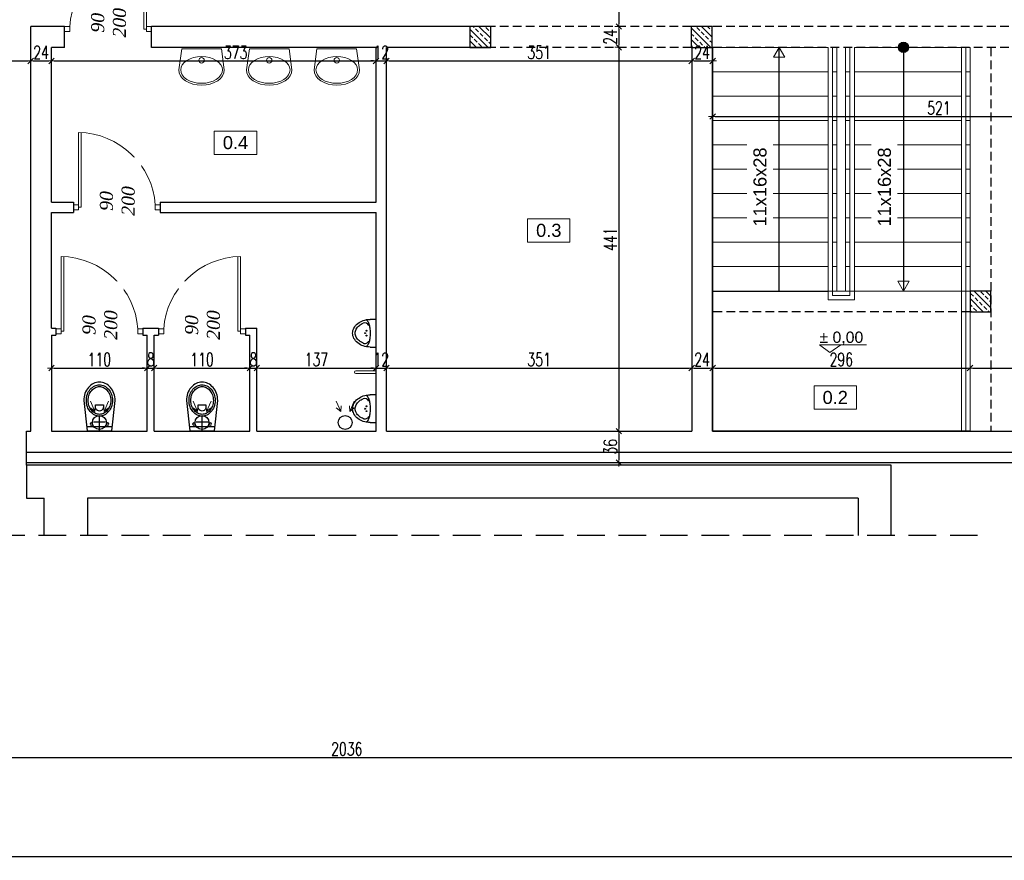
# Model space of a CAD drawing. Header units: millimetres. Extents: x 0 to 111311, y -48878 to -25280.
# Tile 140 of 244: x 90441 to 91573, y -31953 to -30987. Entities that reach past the tile are written whole.
import ezdxf

# ---------------------------------------------------------------- set-up
doc = ezdxf.new("R2010")
doc.units = ezdxf.units.MM
doc.linetypes.add('BPB', pattern=[1.5, 1, -0.5])
doc.linetypes.add('DASHED2', pattern=[9.525, 6.35, -3.175])
doc.layers.get('Defpoints').update_dxf_attribs({"color": 30})
for name, color, linetype, lineweight in [('J 0.15', 40, 'Continuous', 15), ('J opisy', 7, 'Continuous', 9), ('J stolarka_okna', 144, 'Continuous', 0), ('J wymiary', 1, 'Continuous', 9), ('meble', 251, 'Continuous', 13), ('OPIS', 7, 'Continuous', 5), ('sciany', 252, 'Continuous', 30)]:
    doc.layers.add(name, color=color, linetype=linetype, lineweight=lineweight)
doc.styles.add('ADESK2', font='simplex', dxfattribs={"width": 0.7})
doc.styles.get("Standard").update_dxf_attribs({"font": 'arial.ttf'})
doc.dimstyles.new('1-100', dxfattribs={"dimscale": 1.5, "dimtxt": 10, "dimasz": 2, "dimexe": 1, "dimexo": 1, "dimgap": 1.5, "dimtad": 1, "dimdec": 0, "dimrnd": 0.5, "dimdsep": 46, "dimtxsty": 'ADESK2', "dimblk": 'wymiar', "dimcen": -1, "dimdle": 5, "dimse1": 1, "dimse2": 1, "dimclrd": 256, "dimclre": 256, "dimclrt": 256, "dimadec": 0, "dimazin": 0, "dimtfac": 1, "dimtdec": 0, "dimtix": 1, "dimtmove": 0, "dimatfit": 3, "dimfxl": 20, "dimfxlon": 1, "dimtolj": 1, "dimtzin": 0, "dimarcsym": 0})
pattern_1 = [(135, (20862.355, -6471.846), (-6.7351921, -6.7351921), []), (135, (20862.355, -6465.111), (-6.7351921, -6.7351921), [4.7625, -2.38125])]

# ---------------------------------------------------------------- blocks, each defined once
blk = doc.blocks.new('A$C7D5B5C0D')
at = {"layer": 'meble'}
for p, q in [((0, 3), (23.3, 3)), ((23.3, 0), (0, 0))]:
    blk.add_line(p, q, dxfattribs=at)
blk.add_arc((23.3, 1.5), 1.5, 270, 90, dxfattribs=at)
blk = doc.blocks.new('pis06_r')
for p, q in [((31.8, 0), (0, 0)), ((0, 0), (0, -6.9)), ((31.8, -6.9), (31.8, 0))]:
    blk.add_line(p, q)
for points in [[(31.8, -6.9, -0.079162), (30.5, -14.8, -0.088279), (27.1, -21.1, -0.105219), (21.8, -25.6, -0.121409), (15.9, -27, -0.121409), (10, -25.6, -0.105219), (4.7, -21.1, -0.088279), (1.3, -14.8, -0.079162), (0, -6.9, -0.079162)], [(0.5, -11.9, -0.230451), (1.2, -10.4, -0.087943), (5, -8.4, -0.045095), (9.6, -7.3, -0.033433), (15.9, -6.9, -0.033433), (22.2, -7.3, -0.045095), (26.8, -8.4, -0.087943), (30.6, -10.4, -0.230451), (31.3, -11.9, -0.230451)], [(27.5, -14.5, -0.078161), (24.8, -19.3, -0.105219), (20.4, -22.9, -0.121409), (15.9, -24, -0.121409), (11.4, -22.9, -0.105219), (7, -19.3, -0.074159), (4.4, -14.8, -0.02282)]]:
    blk.add_lwpolyline(points, format="xyb")
for centre in [(13.1, -11.1), (18.7, -11.1), (15.9, -12.7)]:
    blk.add_circle(centre, 0.5)
for centre, start, end in [((9.1, -13), 111.7998, 201.3195), ((22.7, -13), 335.4842, 68.2639)]:
    blk.add_arc(centre, 5, start, end)
blk = doc.blocks.new('LAV_FLAT_BACK-OVAL_49')
at = {"layer": 'J opisy', "color": 0, "linetype": 'Continuous'}
for p, q in [((-0.218, 0.231), (-0.25, 0)), ((-0.218, 0.231), (-0.218, 0.231)), ((0.218, 0.231), (-0.218, 0.231)), ((0.218, 0.231), (0.218, 0.231)), ((0.25, 0), (0.218, 0.231)), ((-0.162, 0.104), (-0.127, 0.123)), ((-0.127, 0.123), (-0.088, 0.136)), ((-0.088, 0.136), (-0.045, 0.145)), ((-0.045, 0.145), (0, 0.147)), ((0, 0.147), (0.045, 0.145)), ((0.045, 0.145), (0.088, 0.136)), ((0.088, 0.136), (0.127, 0.123)), ((0.127, 0.123), (0.162, 0.104)), ((-0.229, 0), (-0.225, 0.029)), ((-0.225, 0.029), (-0.212, 0.056)), ((-0.212, 0.056), (-0.191, 0.082)), ((-0.191, 0.082), (-0.162, 0.104)), ((0.162, 0.104), (0.191, 0.082)), ((0.191, 0.082), (0.212, 0.056)), ((0.212, 0.056), (0.225, 0.029)), ((0.225, 0.029), (0.229, 0)), ((0.229, 0), (0.225, -0.029)), ((0.245, -0.033), (0.25, 0)), ((-0.25, 0), (-0.245, -0.033)), ((-0.245, -0.033), (-0.231, -0.064)), ((-0.231, -0.064), (-0.208, -0.094)), ((-0.225, -0.029), (-0.229, 0)), ((-0.212, -0.056), (-0.225, -0.029)), ((-0.191, -0.082), (-0.212, -0.056)), ((-0.208, -0.094), (-0.177, -0.119)), ((-0.162, -0.104), (-0.191, -0.082)), ((-0.127, -0.123), (-0.162, -0.104)), ((0.162, -0.104), (0.127, -0.123)), ((0.191, -0.082), (0.162, -0.104)), ((0.177, -0.119), (0.208, -0.094)), ((0.212, -0.056), (0.191, -0.082)), ((0.208, -0.094), (0.231, -0.064)), ((0.225, -0.029), (0.212, -0.056)), ((0.231, -0.064), (0.245, -0.033)), ((-0.177, -0.119), (-0.139, -0.14)), ((-0.139, -0.14), (-0.096, -0.156)), ((-0.088, -0.136), (-0.127, -0.123)), ((-0.096, -0.156), (-0.049, -0.165)), ((-0.045, -0.145), (-0.088, -0.136)), ((-0.049, -0.165), (0, -0.168)), ((0, -0.147), (-0.045, -0.145)), ((0.045, -0.145), (0, -0.147)), ((0, -0.168), (0.049, -0.165)), ((0.088, -0.136), (0.045, -0.145)), ((0.049, -0.165), (0.096, -0.156)), ((0.127, -0.123), (0.088, -0.136)), ((0.096, -0.156), (0.139, -0.14)), ((0.139, -0.14), (0.177, -0.119))]:
    blk.add_line(p, q, dxfattribs=at)
blk.add_circle((0, 0.105), 0.03, dxfattribs=at)
blk = doc.blocks.new('WC3')
for p, q in [((5, -14.7), (5, 14.7)), ((0, 0), (16.2, 0)), ((10.5, -6.7), (10.5, 7.1))]:
    blk.add_line(p, q)
for points in [[(35, 18, -0.08566), (43.2, 16.6, -0.092219), (49.9, 12.7, -0.103316), (54.5, 6.7, -0.112813), (56, 0, -0.112813), (54.5, -6.7, -0.103316), (49.9, -12.7, -0.092219), (43.2, -16.6, -0.08566), (35, -18), (0, -14.2), (0, 14.2)], [(35, 15, 0.08566), (27.9, 13.8, 0.092219), (22.2, 10.5, 0.103316), (18.3, 5.4, 0.112813), (17.1, 0, 0.112813), (18.3, -5.4, 0.103316), (22.2, -10.5, 0.092219), (27.9, -13.8, 0.08566), (35, -15, 0.08566), (42.2, -13.8, 0.092219), (47.9, -10.5, 0.103316), (51.8, -5.4, 0.112813), (53, 0, 0.112813), (51.8, 5.4, 0.103316), (47.9, 10.5, 0.092219), (42.2, 13.8, 0.08566)], [(35, 13, 0.08566), (28.6, 11.9, 0.092219), (23.5, 8.9, 0.103316), (20.1, 4.6, 0.112813), (19.1, 0, 0.112813), (20.1, -4.6, 0.103316), (23.5, -8.9, 0.092219), (28.6, -11.9, 0.08566), (35, -13, 0.08566), (41.5, -11.9, 0.092219), (46.6, -8.9, 0.103316), (50, -4.6, 0.112813), (51, 0, 0.112813), (50, 4.6, 0.103316), (46.6, 8.9, 0.092219), (41.5, 11.9, 0.08566)], [(30, 4.5), (27.4, 4.5, 1.00022), (27.4, -4.5), (30, -4.5)]]:
    blk.add_lwpolyline(points, format="xyb", close=True)
for centre in [(8, 9.4), (8, -9.4)]:
    blk.add_circle(centre, 1.44)
blk = doc.blocks.new('A$C518426B5')
at = {"layer": 'OPIS', "color": 251}
for p, q in [((0, 8.8), (54.2, 8.8)), ((0, 8.8), (11.9, 0)), ((11.9, 0), (24.5, 8.8))]:
    blk.add_line(p, q, dxfattribs=at)
blk = doc.blocks.new('A$C3D492992')
at = {"lineweight": 13}
for points in [[(3091.7, 32.5), (3096.8, 20.5), (3097.3, 27)], [(3091.7, 32.5), (3096.8, 20.5), (3091.7, 24.6)], [(3112.4, 32.5), (3107.3, 20.5), (3106.8, 27)], [(3112.4, 32.5), (3107.3, 20.5), (3112.4, 24.6)], [(3209.7, 32.5), (3214.8, 20.5), (3215.3, 27)], [(3209.7, 32.5), (3214.8, 20.5), (3209.7, 24.6)], [(3230.4, 32.5), (3225.3, 20.5), (3224.8, 27)], [(3230.4, 32.5), (3225.3, 20.5), (3230.4, 24.6)], [(3374.3, 32.5), (3379.4, 20.5), (3379.9, 27)], [(3374.3, 32.5), (3379.4, 20.5), (3374.3, 24.6)], [(3395, 32.5), (3389.9, 20.5), (3389.4, 27)], [(3395, 32.5), (3389.9, 20.5), (3395, 24.6)]]:
    blk.add_lwpolyline(points, dxfattribs=at)
for centre in [(3102, 8), (3220, 8), (3384.6, 8)]:
    blk.add_circle(centre, 8)
blk = doc.blocks.new('wymiar')
for p, q in [((1.5, 0), (-1.5, 0)), ((1.06, 1.06), (-1.06, -1.06)), ((0, 1.5), (0, -1.5))]:
    blk.add_line(p, q)
blk = doc.blocks.new('*D1474')
at = {"layer": 'Defpoints', "color": 0, "ltscale": 4}
for p in [(90274.1, -30967.8), (90454.1, -31023.6), (90454.1, -31034.7)]:
    blk.add_point(p, dxfattribs=at)
at = {"layer": 'J wymiary', "lineweight": -2}
blk.add_line((90277.1, -31034.7), (90451.1, -31034.7), dxfattribs=at)
at = {"layer": 'J wymiary', "lineweight": -2, "ltscale": 4, "xscale": 3, "yscale": 3, "zscale": 3, "rotation": 180}
blk.add_blockref('wymiar', (90274.1, -31034.7), dxfattribs=at)
at = {"layer": 'J wymiary', "lineweight": -2, "ltscale": 4, "xscale": 3, "yscale": 3, "zscale": 3}
blk.add_blockref('wymiar', (90454.1, -31034.7), dxfattribs=at)
at = {"layer": 'J wymiary', "ltscale": 4, "insert": (90364.1, -31025), "char_height": 15, "attachment_point": 5, "style": 'ADESK2'}
blk.add_mtext('\\A1;180', dxfattribs=at)
blk = doc.blocks.new('*D1475')
at = {"layer": 'Defpoints', "color": 0, "ltscale": 4}
for p in [(90478.1, -31023.6), (90851.1, -31025.9), (90851.1, -31034.7)]:
    blk.add_point(p, dxfattribs=at)
at = {"layer": 'J wymiary', "lineweight": -2}
blk.add_line((90481.1, -31034.7), (90848.1, -31034.7), dxfattribs=at)
at = {"layer": 'J wymiary', "lineweight": -2, "ltscale": 4, "xscale": 3, "yscale": 3, "zscale": 3, "rotation": 180}
blk.add_blockref('wymiar', (90478.1, -31034.7), dxfattribs=at)
at = {"layer": 'J wymiary', "lineweight": -2, "ltscale": 4, "xscale": 3, "yscale": 3, "zscale": 3}
blk.add_blockref('wymiar', (90851.1, -31034.7), dxfattribs=at)
at = {"layer": 'J wymiary', "ltscale": 4, "insert": (90689.8, -31025), "char_height": 15, "attachment_point": 5, "style": 'ADESK2'}
blk.add_mtext('\\A1;373', dxfattribs=at)
blk = doc.blocks.new('*D1476')
at = {"layer": 'Defpoints', "color": 0, "ltscale": 4}
for p in [(90851.1, -31025.9), (90863.1, -31025.9), (90863.1, -31034.7)]:
    blk.add_point(p, dxfattribs=at)
at = {"layer": 'J wymiary', "lineweight": -2}
for p, q in [((90848.1, -31034.7), (90845.1, -31034.7)), ((90851.1, -31034.7), (90863.1, -31034.7)), ((90866.1, -31034.7), (90869.1, -31034.7))]:
    blk.add_line(p, q, dxfattribs=at)
at = {"layer": 'J wymiary', "lineweight": -2, "ltscale": 4, "xscale": 3, "yscale": 3, "zscale": 3}
blk.add_blockref('wymiar', (90851.1, -31034.7), dxfattribs=at)
at = {"layer": 'J wymiary', "lineweight": -2, "ltscale": 4, "xscale": 3, "yscale": 3, "zscale": 3, "rotation": 180}
blk.add_blockref('wymiar', (90863.1, -31034.7), dxfattribs=at)
at = {"layer": 'J wymiary', "ltscale": 4, "insert": (90857.1, -31025), "char_height": 15, "attachment_point": 5, "style": 'ADESK2'}
blk.add_mtext('\\A1;12', dxfattribs=at)
blk = doc.blocks.new('*D1477')
at = {"layer": 'Defpoints', "color": 0, "ltscale": 4}
for p in [(91214, -31024.6), (90863.1, -31025.9), (91214, -31034.7)]:
    blk.add_point(p, dxfattribs=at)
at = {"layer": 'J wymiary', "lineweight": -2}
blk.add_line((90866.1, -31034.7), (91211, -31034.7), dxfattribs=at)
at = {"layer": 'J wymiary', "lineweight": -2, "ltscale": 4, "xscale": 3, "yscale": 3, "zscale": 3, "rotation": 180}
blk.add_blockref('wymiar', (90863.1, -31034.7), dxfattribs=at)
at = {"layer": 'J wymiary', "lineweight": -2, "ltscale": 4, "xscale": 3, "yscale": 3, "zscale": 3}
blk.add_blockref('wymiar', (91214, -31034.7), dxfattribs=at)
at = {"layer": 'J wymiary', "ltscale": 4, "insert": (91038.6, -31025), "char_height": 15, "attachment_point": 5, "style": 'ADESK2'}
blk.add_mtext('\\A1;351', dxfattribs=at)
blk = doc.blocks.new('*D1478')
at = {"layer": 'Defpoints', "color": 0, "ltscale": 4}
for p in [(91214, -31024.6), (91238, -31023.8), (91238, -31034.7)]:
    blk.add_point(p, dxfattribs=at)
at = {"layer": 'J wymiary', "lineweight": -2}
blk.add_line((91217, -31034.7), (91235, -31034.7), dxfattribs=at)
at = {"layer": 'J wymiary', "lineweight": -2, "ltscale": 4, "xscale": 3, "yscale": 3, "zscale": 3, "rotation": 180}
blk.add_blockref('wymiar', (91214, -31034.7), dxfattribs=at)
at = {"layer": 'J wymiary', "lineweight": -2, "ltscale": 4, "xscale": 3, "yscale": 3, "zscale": 3}
blk.add_blockref('wymiar', (91238, -31034.7), dxfattribs=at)
at = {"layer": 'J wymiary', "ltscale": 4, "insert": (91226, -31025), "char_height": 15, "attachment_point": 5, "style": 'ADESK2'}
blk.add_mtext('\\A1;24', dxfattribs=at)
blk = doc.blocks.new('*D1479')
at = {"layer": 'Defpoints', "color": 0, "ltscale": 2}
for p in [(91238, -31023.8), (91758.5, -31065.4), (91758.5, -31098.6)]:
    blk.add_point(p, dxfattribs=at)
at = {"layer": 'J wymiary', "lineweight": -2}
blk.add_line((91241, -31098.6), (91755.5, -31098.6), dxfattribs=at)
at = {"layer": 'J wymiary', "lineweight": -2, "ltscale": 2, "xscale": 3, "yscale": 3, "zscale": 3, "rotation": 180}
blk.add_blockref('wymiar', (91238, -31098.6), dxfattribs=at)
at = {"layer": 'J wymiary', "lineweight": -2, "ltscale": 2, "xscale": 3, "yscale": 3, "zscale": 3}
blk.add_blockref('wymiar', (91758.5, -31098.6), dxfattribs=at)
at = {"layer": 'J wymiary', "ltscale": 2, "insert": (91498.2, -31088.9), "char_height": 15, "attachment_point": 5, "style": 'ADESK2'}
blk.add_mtext('\\A1;521', dxfattribs=at)
blk = doc.blocks.new('*D1494')
at = {"layer": 'Defpoints', "color": 0, "ltscale": 4}
for p in [(90454.1, -31011.9), (90478.1, -31019.1), (90478.1, -31034.7)]:
    blk.add_point(p, dxfattribs=at)
at = {"layer": 'J wymiary', "lineweight": -2}
blk.add_line((90457.1, -31034.7), (90475.1, -31034.7), dxfattribs=at)
at = {"layer": 'J wymiary', "lineweight": -2, "ltscale": 4, "xscale": 3, "yscale": 3, "zscale": 3, "rotation": 180}
blk.add_blockref('wymiar', (90454.1, -31034.7), dxfattribs=at)
at = {"layer": 'J wymiary', "lineweight": -2, "ltscale": 4, "xscale": 3, "yscale": 3, "zscale": 3}
blk.add_blockref('wymiar', (90478.1, -31034.7), dxfattribs=at)
at = {"layer": 'J wymiary', "ltscale": 4, "insert": (90466.1, -31025), "char_height": 15, "attachment_point": 5, "style": 'ADESK2'}
blk.add_mtext('\\A1;24', dxfattribs=at)
blk = doc.blocks.new('*D1495')
at = {"layer": 'Defpoints', "color": 0, "ltscale": 4}
for p in [(90478.1, -31374.1), (90588.1, -31374.1), (90588.1, -31387.6)]:
    blk.add_point(p, dxfattribs=at)
at = {"layer": 'J wymiary', "lineweight": -2}
blk.add_line((90481.1, -31387.6), (90585.1, -31387.6), dxfattribs=at)
at = {"layer": 'J wymiary', "lineweight": -2, "ltscale": 4, "xscale": 3, "yscale": 3, "zscale": 3, "rotation": 180}
blk.add_blockref('wymiar', (90478.1, -31387.6), dxfattribs=at)
at = {"layer": 'J wymiary', "lineweight": -2, "ltscale": 4, "xscale": 3, "yscale": 3, "zscale": 3}
blk.add_blockref('wymiar', (90588.1, -31387.6), dxfattribs=at)
at = {"layer": 'J wymiary', "ltscale": 4, "insert": (90533.1, -31377.8), "char_height": 15, "attachment_point": 5, "style": 'ADESK2'}
blk.add_mtext('\\A1;110', dxfattribs=at)
blk = doc.blocks.new('*D1496')
at = {"layer": 'Defpoints', "color": 0, "ltscale": 4}
for p in [(90596.1, -31351.8), (90588.1, -31374.1), (90596.1, -31387.6)]:
    blk.add_point(p, dxfattribs=at)
at = {"layer": 'J wymiary', "lineweight": -2}
for p, q in [((90585.1, -31387.6), (90582.1, -31387.6)), ((90588.1, -31387.6), (90596.1, -31387.6)), ((90599.1, -31387.6), (90602.1, -31387.6))]:
    blk.add_line(p, q, dxfattribs=at)
at = {"layer": 'J wymiary', "lineweight": -2, "ltscale": 4, "xscale": 3, "yscale": 3, "zscale": 3}
blk.add_blockref('wymiar', (90588.1, -31387.6), dxfattribs=at)
at = {"layer": 'J wymiary', "lineweight": -2, "ltscale": 4, "xscale": 3, "yscale": 3, "zscale": 3, "rotation": 180}
blk.add_blockref('wymiar', (90596.1, -31387.6), dxfattribs=at)
at = {"layer": 'J wymiary', "ltscale": 4, "insert": (90592.1, -31377.8), "char_height": 15, "attachment_point": 5, "style": 'ADESK2'}
blk.add_mtext('\\A1;8', dxfattribs=at)
blk = doc.blocks.new('*D1497')
at = {"layer": 'Defpoints', "color": 0, "ltscale": 4}
for p in [(90596.1, -31351.8), (90706.1, -31354.2), (90706.1, -31387.6)]:
    blk.add_point(p, dxfattribs=at)
at = {"layer": 'J wymiary', "lineweight": -2}
blk.add_line((90599.1, -31387.6), (90703.1, -31387.6), dxfattribs=at)
at = {"layer": 'J wymiary', "lineweight": -2, "ltscale": 4, "xscale": 3, "yscale": 3, "zscale": 3, "rotation": 180}
blk.add_blockref('wymiar', (90596.1, -31387.6), dxfattribs=at)
at = {"layer": 'J wymiary', "lineweight": -2, "ltscale": 4, "xscale": 3, "yscale": 3, "zscale": 3}
blk.add_blockref('wymiar', (90706.1, -31387.6), dxfattribs=at)
at = {"layer": 'J wymiary', "ltscale": 4, "insert": (90651.1, -31377.8), "char_height": 15, "attachment_point": 5, "style": 'ADESK2'}
blk.add_mtext('\\A1;110', dxfattribs=at)
blk = doc.blocks.new('*D1498')
at = {"layer": 'Defpoints', "color": 0, "ltscale": 4}
for p in [(90706.1, -31354.2), (90714.1, -31354.2), (90714.1, -31387.6)]:
    blk.add_point(p, dxfattribs=at)
at = {"layer": 'J wymiary', "lineweight": -2}
for p, q in [((90703.1, -31387.6), (90700.1, -31387.6)), ((90706.1, -31387.6), (90714.1, -31387.6)), ((90717.1, -31387.6), (90720.1, -31387.6))]:
    blk.add_line(p, q, dxfattribs=at)
at = {"layer": 'J wymiary', "lineweight": -2, "ltscale": 4, "xscale": 3, "yscale": 3, "zscale": 3}
blk.add_blockref('wymiar', (90706.1, -31387.6), dxfattribs=at)
at = {"layer": 'J wymiary', "lineweight": -2, "ltscale": 4, "xscale": 3, "yscale": 3, "zscale": 3, "rotation": 180}
blk.add_blockref('wymiar', (90714.1, -31387.6), dxfattribs=at)
at = {"layer": 'J wymiary', "ltscale": 4, "insert": (90710.1, -31377.8), "char_height": 15, "attachment_point": 5, "style": 'ADESK2'}
blk.add_mtext('\\A1;8', dxfattribs=at)
blk = doc.blocks.new('*D1499')
at = {"layer": 'Defpoints', "color": 0, "ltscale": 4}
for p in [(90714.1, -31354.2), (90851.1, -31369.3), (90851.1, -31387.6)]:
    blk.add_point(p, dxfattribs=at)
at = {"layer": 'J wymiary', "lineweight": -2}
blk.add_line((90717.1, -31387.6), (90848.1, -31387.6), dxfattribs=at)
at = {"layer": 'J wymiary', "lineweight": -2, "ltscale": 4, "xscale": 3, "yscale": 3, "zscale": 3, "rotation": 180}
blk.add_blockref('wymiar', (90714.1, -31387.6), dxfattribs=at)
at = {"layer": 'J wymiary', "lineweight": -2, "ltscale": 4, "xscale": 3, "yscale": 3, "zscale": 3}
blk.add_blockref('wymiar', (90851.1, -31387.6), dxfattribs=at)
at = {"layer": 'J wymiary', "ltscale": 4, "insert": (90782.6, -31377.8), "char_height": 15, "attachment_point": 5, "style": 'ADESK2'}
blk.add_mtext('\\A1;137', dxfattribs=at)
blk = doc.blocks.new('*D1500')
at = {"layer": 'Defpoints', "color": 0, "ltscale": 4}
for p in [(90863.1, -31335.2), (90851.1, -31369.3), (90863.1, -31387.6)]:
    blk.add_point(p, dxfattribs=at)
at = {"layer": 'J wymiary', "lineweight": -2}
for p, q in [((90848.1, -31387.6), (90845.1, -31387.6)), ((90851.1, -31387.6), (90863.1, -31387.6)), ((90866.1, -31387.6), (90869.1, -31387.6))]:
    blk.add_line(p, q, dxfattribs=at)
at = {"layer": 'J wymiary', "lineweight": -2, "ltscale": 4, "xscale": 3, "yscale": 3, "zscale": 3}
blk.add_blockref('wymiar', (90851.1, -31387.6), dxfattribs=at)
at = {"layer": 'J wymiary', "lineweight": -2, "ltscale": 4, "xscale": 3, "yscale": 3, "zscale": 3, "rotation": 180}
blk.add_blockref('wymiar', (90863.1, -31387.6), dxfattribs=at)
at = {"layer": 'J wymiary', "ltscale": 4, "insert": (90857.1, -31377.8), "char_height": 15, "attachment_point": 5, "style": 'ADESK2'}
blk.add_mtext('\\A1;12', dxfattribs=at)
blk = doc.blocks.new('*D1501')
at = {"layer": 'Defpoints', "color": 0, "ltscale": 4}
for p in [(90863.1, -31335.2), (91214, -31340.6), (91214, -31387.6)]:
    blk.add_point(p, dxfattribs=at)
at = {"layer": 'J wymiary', "lineweight": -2}
blk.add_line((90866.1, -31387.6), (91211, -31387.6), dxfattribs=at)
at = {"layer": 'J wymiary', "lineweight": -2, "ltscale": 4, "xscale": 3, "yscale": 3, "zscale": 3, "rotation": 180}
blk.add_blockref('wymiar', (90863.1, -31387.6), dxfattribs=at)
at = {"layer": 'J wymiary', "lineweight": -2, "ltscale": 4, "xscale": 3, "yscale": 3, "zscale": 3}
blk.add_blockref('wymiar', (91214, -31387.6), dxfattribs=at)
at = {"layer": 'J wymiary', "ltscale": 4, "insert": (91038.6, -31377.8), "char_height": 15, "attachment_point": 5, "style": 'ADESK2'}
blk.add_mtext('\\A1;351', dxfattribs=at)
blk = doc.blocks.new('*D1502')
at = {"layer": 'Defpoints', "color": 0, "ltscale": 4}
for p in [(91214, -31340.6), (91238, -31340.6), (91238, -31387.6)]:
    blk.add_point(p, dxfattribs=at)
at = {"layer": 'J wymiary', "lineweight": -2}
blk.add_line((91217, -31387.6), (91235, -31387.6), dxfattribs=at)
at = {"layer": 'J wymiary', "lineweight": -2, "ltscale": 4, "xscale": 3, "yscale": 3, "zscale": 3, "rotation": 180}
blk.add_blockref('wymiar', (91214, -31387.6), dxfattribs=at)
at = {"layer": 'J wymiary', "lineweight": -2, "ltscale": 4, "xscale": 3, "yscale": 3, "zscale": 3}
blk.add_blockref('wymiar', (91238, -31387.6), dxfattribs=at)
at = {"layer": 'J wymiary', "ltscale": 4, "insert": (91226, -31377.8), "char_height": 15, "attachment_point": 5, "style": 'ADESK2'}
blk.add_mtext('\\A1;24', dxfattribs=at)
blk = doc.blocks.new('*D1503')
at = {"layer": 'Defpoints', "color": 0, "ltscale": 4}
for p in [(91238, -31340.6), (91534, -31346.1), (91534, -31387.6)]:
    blk.add_point(p, dxfattribs=at)
at = {"layer": 'J wymiary', "lineweight": -2}
blk.add_line((91241, -31387.6), (91531, -31387.6), dxfattribs=at)
at = {"layer": 'J wymiary', "lineweight": -2, "ltscale": 4, "xscale": 3, "yscale": 3, "zscale": 3, "rotation": 180}
blk.add_blockref('wymiar', (91238, -31387.6), dxfattribs=at)
at = {"layer": 'J wymiary', "lineweight": -2, "ltscale": 4, "xscale": 3, "yscale": 3, "zscale": 3}
blk.add_blockref('wymiar', (91534, -31387.6), dxfattribs=at)
at = {"layer": 'J wymiary', "ltscale": 4, "insert": (91386, -31377.8), "char_height": 15, "attachment_point": 5, "style": 'ADESK2'}
blk.add_mtext('\\A1;296', dxfattribs=at)
blk = doc.blocks.new('*D1504')
at = {"layer": 'Defpoints', "color": 0, "ltscale": 4}
for p in [(91758.5, -31334.1), (91534, -31346.1), (91758.5, -31387.6)]:
    blk.add_point(p, dxfattribs=at)
at = {"layer": 'J wymiary', "lineweight": -2}
blk.add_line((91537, -31387.6), (91755.5, -31387.6), dxfattribs=at)
at = {"layer": 'J wymiary', "lineweight": -2, "ltscale": 4, "xscale": 3, "yscale": 3, "zscale": 3, "rotation": 180}
blk.add_blockref('wymiar', (91534, -31387.6), dxfattribs=at)
at = {"layer": 'J wymiary', "lineweight": -2, "ltscale": 4, "xscale": 3, "yscale": 3, "zscale": 3}
blk.add_blockref('wymiar', (91758.5, -31387.6), dxfattribs=at)
at = {"layer": 'J wymiary', "ltscale": 4, "insert": (91646.2, -31377.8), "char_height": 15, "attachment_point": 5, "style": 'ADESK2'}
blk.add_mtext('\\A1;225', dxfattribs=at)
blk = doc.blocks.new('*D1554')
at = {"layer": 'Defpoints', "color": 0, "ltscale": 4}
for p in [(91055.3, -30754.6), (91113.7, -30995.1), (91130.3, -30995.1)]:
    blk.add_point(p, dxfattribs=at)
at = {"layer": 'J wymiary', "lineweight": -2}
blk.add_line((91130.3, -30757.6), (91130.3, -30992.1), dxfattribs=at)
at = {"layer": 'J wymiary', "lineweight": -2, "ltscale": 4, "xscale": 3, "yscale": 3, "zscale": 3}
for p, rotation in [((91130.3, -30754.6), 90), ((91130.3, -30995.1), 270)]:
    blk.add_blockref('wymiar', p, dxfattribs=dict(at, rotation=rotation))
at = {"layer": 'J wymiary', "ltscale": 4, "insert": (91120.5, -30874.9), "char_height": 15, "attachment_point": 5, "rotation": 90, "style": 'ADESK2'}
blk.add_mtext('\\A1;241', dxfattribs=at)
blk = doc.blocks.new('*D1555')
at = {"layer": 'Defpoints', "color": 0, "ltscale": 4}
for p in [(91113.7, -30995.1), (91111.7, -31019.1), (91130.3, -31019.1)]:
    blk.add_point(p, dxfattribs=at)
at = {"layer": 'J wymiary', "lineweight": -2}
blk.add_line((91130.3, -30998.1), (91130.3, -31016.1), dxfattribs=at)
at = {"layer": 'J wymiary', "lineweight": -2, "ltscale": 4, "xscale": 3, "yscale": 3, "zscale": 3}
for p, rotation in [((91130.3, -30995.1), 90), ((91130.3, -31019.1), 270)]:
    blk.add_blockref('wymiar', p, dxfattribs=dict(at, rotation=rotation))
at = {"layer": 'J wymiary', "ltscale": 4, "insert": (91120.5, -31007.1), "char_height": 15, "attachment_point": 5, "rotation": 90, "style": 'ADESK2'}
blk.add_mtext('\\A1;24', dxfattribs=at)
blk = doc.blocks.new('*D1556')
at = {"layer": 'Defpoints', "color": 0, "ltscale": 4}
for p in [(91111.7, -31019.1), (91092.1, -31460.1), (91130.3, -31460.1)]:
    blk.add_point(p, dxfattribs=at)
at = {"layer": 'J wymiary', "lineweight": -2}
blk.add_line((91130.3, -31022.1), (91130.3, -31457.1), dxfattribs=at)
at = {"layer": 'J wymiary', "lineweight": -2, "ltscale": 4, "xscale": 3, "yscale": 3, "zscale": 3}
for p, rotation in [((91130.3, -31019.1), 90), ((91130.3, -31460.1), 270)]:
    blk.add_blockref('wymiar', p, dxfattribs=dict(at, rotation=rotation))
at = {"layer": 'J wymiary', "ltscale": 4, "insert": (91120.5, -31239.6), "char_height": 15, "attachment_point": 5, "rotation": 90, "style": 'ADESK2'}
blk.add_mtext('\\A1;441', dxfattribs=at)
blk = doc.blocks.new('*D1557')
at = {"layer": 'Defpoints', "color": 0, "ltscale": 4}
for p in [(91092.1, -31460.1), (91085.3, -31496.1), (91130.3, -31496.1)]:
    blk.add_point(p, dxfattribs=at)
at = {"layer": 'J wymiary', "lineweight": -2}
blk.add_line((91130.3, -31463.1), (91130.3, -31493.1), dxfattribs=at)
at = {"layer": 'J wymiary', "lineweight": -2, "ltscale": 4, "xscale": 3, "yscale": 3, "zscale": 3}
for p, rotation in [((91130.3, -31460.1), 90), ((91130.3, -31496.1), 270)]:
    blk.add_blockref('wymiar', p, dxfattribs=dict(at, rotation=rotation))
at = {"layer": 'J wymiary', "ltscale": 4, "insert": (91120.5, -31478.1), "char_height": 15, "attachment_point": 5, "rotation": 90, "style": 'ADESK2'}
blk.add_mtext('\\A1;36', dxfattribs=at)
blk = doc.blocks.new('*D1619')
at = {"layer": 'Defpoints', "color": 0, "ltscale": 4}
for p in [(89799.5, -31406.6), (91835.5, -31465.7), (91835.5, -31835)]:
    blk.add_point(p, dxfattribs=at)
at = {"layer": 'J wymiary', "lineweight": -2}
blk.add_line((89802.5, -31835), (91832.5, -31835), dxfattribs=at)
at = {"layer": 'J wymiary', "lineweight": -2, "ltscale": 4, "xscale": 3, "yscale": 3, "zscale": 3, "rotation": 180}
blk.add_blockref('wymiar', (89799.5, -31835), dxfattribs=at)
at = {"layer": 'J wymiary', "lineweight": -2, "ltscale": 4, "xscale": 3, "yscale": 3, "zscale": 3}
blk.add_blockref('wymiar', (91835.5, -31835), dxfattribs=at)
at = {"layer": 'J wymiary', "ltscale": 4, "insert": (90817.5, -31825.3), "char_height": 15, "attachment_point": 5, "style": 'ADESK2'}
blk.add_mtext('\\A1;2036', dxfattribs=at)
blk = doc.blocks.new('*D1620')
at = {"layer": 'Defpoints', "color": 0, "ltscale": 4}
for p in [(87136.5, -31361.1), (91835.5, -31496.1), (91835.5, -31948.7)]:
    blk.add_point(p, dxfattribs=at)
at = {"layer": 'J wymiary', "lineweight": -2}
blk.add_line((87139.5, -31948.7), (91832.5, -31948.7), dxfattribs=at)
at = {"layer": 'J wymiary', "lineweight": -2, "ltscale": 4, "xscale": 3, "yscale": 3, "zscale": 3, "rotation": 180}
blk.add_blockref('wymiar', (87136.5, -31948.7), dxfattribs=at)
at = {"layer": 'J wymiary', "lineweight": -2, "ltscale": 4, "xscale": 3, "yscale": 3, "zscale": 3}
blk.add_blockref('wymiar', (91835.5, -31948.7), dxfattribs=at)
at = {"layer": 'J wymiary', "ltscale": 4, "insert": (89486, -31939), "char_height": 15, "attachment_point": 5, "style": 'ADESK2'}
blk.add_mtext('\\A1;4699', dxfattribs=at)

msp = doc.modelspace()

# ---------------------------------------------------------------- hatches: boundary and pattern name
msp.add_hatch(color=256).paths.add_polyline_path([(91457.476, -31013.262, 1), (91457.476, -31024.956, 1)])
at = {"layer": 'J opisy'}
h = msp.add_hatch(dxfattribs=at)
h.set_pattern_fill('ANSI33', color=256, scale=1.5, angle=90, style=0)
h.set_pattern_definition(pattern_1)
h.paths.add_polyline_path([(90958.976, -31019.109), (90958.976, -30995.109), (90982.976, -30995.109), (90982.976, -31019.109)])
h = msp.add_hatch(dxfattribs=at)
h.set_pattern_fill('ANSI33', color=256, scale=1.5, angle=90, style=0)
h.set_pattern_definition(pattern_1)
h.paths.add_polyline_path([(91213.476, -31019.109), (91213.476, -30995.109), (91237.476, -30995.109), (91237.476, -31019.109)])
h = msp.add_hatch(dxfattribs=at)
h.set_pattern_fill('ANSI33', color=256, scale=1.5, angle=90, style=0)
h.paths.add_polyline_path([(91533.976, -31323.109), (91533.976, -31299.109), (91557.976, -31299.109), (91557.976, -31323.109)])

# ---------------------------------------------------------------- linework, layer by layer
at = {"color": 251, "lineweight": 13}
for p, q in [((90493.143, -30995.109), (90493.143, -31001.046)), ((90593.143, -30995.109), (90593.143, -31001.046)), ((90503.143, -31199.91), (90503.143, -31205.847)), ((90603.143, -31199.91), (90603.143, -31205.847))]:
    msp.add_line(p, q, dxfattribs=at)
at = {"linetype": 'BPB', "ltscale": 10}
for p, q in [((91213.476, -30995.109), (90981.976, -30995.109)), ((91758.476, -30995.109), (91213.476, -30995.109)), ((91213.976, -31019.109), (90981.976, -31019.109)), ((91758.476, -31019.109), (91237.476, -31019.109)), ((91557.976, -31019.109), (91557.976, -31460.109)), ((91533.976, -31323.109), (91237.976, -31323.109))]:
    msp.add_line(p, q, dxfattribs=at)
for p, q in [((91237.976, -31460.109), (91237.976, -31019.109)), ((91237.976, -31460.109), (91237.976, -31019.109)), ((91314.476, -31299.109), (91314.476, -31019.109)), ((91457.476, -31019.109), (91457.476, -31299.109)), ((91237.976, -31299.109), (91370.976, -31299.109)), ((91533.976, -31460.109), (91237.976, -31460.109))]:
    msp.add_line(p, q)
msp.add_circle((91457.476, -31019.109), 5.847)
at = {"layer": 'J 0.15'}
for p, q in [((91237.976, -31019.109), (91370.976, -31019.109)), ((91370.976, -31309.109), (91370.976, -31019.109)), ((91375.976, -31019.109), (91380.976, -31019.109)), ((91375.976, -31304.109), (91375.976, -31019.109)), ((91380.976, -31299.109), (91380.976, -31019.109)), ((91390.976, -31299.109), (91390.976, -31019.109)), ((91390.976, -31019.109), (91395.976, -31019.109)), ((91395.976, -31304.109), (91395.976, -31019.109)), ((91400.976, -31309.109), (91400.976, -31019.109)), ((91400.976, -31019.109), (91523.976, -31019.109)), ((91523.976, -31019.109), (91523.976, -31460.109)), ((91528.976, -31019.109), (91533.976, -31019.109)), ((91528.976, -31019.109), (91528.976, -31460.109)), ((91533.976, -31019.109), (91533.976, -31460.109)), ((91237.976, -31047.109), (91370.976, -31047.109)), ((91375.976, -31047.109), (91380.976, -31047.109)), ((91390.976, -31047.109), (91395.976, -31047.109)), ((91400.976, -31047.109), (91523.976, -31047.109)), ((91528.976, -31047.109), (91533.976, -31047.109)), ((91237.976, -31075.109), (91370.976, -31075.109)), ((91375.976, -31075.109), (91380.976, -31075.109)), ((91390.976, -31075.109), (91395.976, -31075.109)), ((91400.976, -31075.109), (91523.976, -31075.109)), ((91528.976, -31075.109), (91533.976, -31075.109)), ((91237.976, -31103.109), (91370.976, -31103.109)), ((91375.976, -31103.109), (91380.976, -31103.109)), ((91390.976, -31103.109), (91395.976, -31103.109)), ((91400.976, -31103.109), (91523.976, -31103.109)), ((91528.976, -31103.109), (91533.976, -31103.109)), ((91237.976, -31131.109), (91370.976, -31131.109)), ((91375.976, -31131.109), (91380.976, -31131.109)), ((91390.976, -31131.109), (91395.976, -31131.109)), ((91400.976, -31131.109), (91523.976, -31131.109)), ((91528.976, -31131.109), (91533.976, -31131.109)), ((91237.976, -31159.109), (91370.976, -31159.109)), ((91375.976, -31159.109), (91380.976, -31159.109)), ((91390.976, -31159.109), (91395.976, -31159.109)), ((91400.976, -31159.109), (91523.976, -31159.109)), ((91528.976, -31159.109), (91533.976, -31159.109)), ((91237.976, -31187.109), (91370.976, -31187.109)), ((91375.976, -31187.109), (91380.976, -31187.109)), ((91390.976, -31187.109), (91395.976, -31187.109)), ((91400.976, -31187.109), (91523.976, -31187.109)), ((91528.976, -31187.109), (91533.976, -31187.109)), ((91237.976, -31215.109), (91370.976, -31215.109)), ((91375.976, -31215.109), (91380.976, -31215.109)), ((91390.976, -31215.109), (91395.976, -31215.109)), ((91400.976, -31215.109), (91523.976, -31215.109)), ((91528.976, -31215.109), (91533.976, -31215.109)), ((91237.976, -31243.109), (91370.976, -31243.109)), ((91375.976, -31243.109), (91380.976, -31243.109)), ((91390.976, -31243.109), (91395.976, -31243.109)), ((91400.976, -31243.109), (91523.976, -31243.109)), ((91528.976, -31243.109), (91533.976, -31243.109)), ((91237.976, -31271.109), (91370.976, -31271.109)), ((91375.976, -31271.109), (91380.976, -31271.109)), ((91390.976, -31271.109), (91395.976, -31271.109)), ((91400.976, -31271.109), (91523.976, -31271.109)), ((91528.976, -31271.109), (91533.976, -31271.109)), ((91533.976, -31299.109), (91237.976, -31299.109)), ((91375.976, -31299.109), (91395.976, -31299.109)), ((91375.976, -31304.109), (91395.976, -31304.109)), ((91400.976, -31299.109), (91523.976, -31299.109)), ((91528.976, -31299.109), (91533.976, -31299.109)), ((91370.976, -31309.109), (91400.976, -31309.109))]:
    msp.add_line(p, q, dxfattribs=at)
at = {"layer": 'J opisy'}
for p, q in [((90543.143, -31015.478), (90543.143, -30958.697)), ((90553.143, -31220.279), (90553.143, -31163.498)), ((90533.143, -31362.81), (90533.143, -31306.029)), ((90651.143, -31362.81), (90651.143, -31306.029))]:
    msp.add_line(p, q, dxfattribs=at)
for points in [[(91314.476, -31019.109), (91307.981, -31030.359), (91320.972, -31030.359)], [(91457.476, -31299.109), (91450.981, -31287.859), (91463.972, -31287.859)]]:
    msp.add_lwpolyline(points, close=True, dxfattribs=at)
at = {"layer": 'J stolarka_okna', "linetype": 'Continuous', "lineweight": 9}
for p, q in [((90584.238, -30998.078), (90584.238, -30912.029)), ((90587.206, -30998.078), (90587.206, -30911.978)), ((90493.143, -30995.109), (90499.081, -30995.109)), ((90499.081, -31001.046), (90493.143, -31001.046)), ((90499.081, -30995.109), (90499.081, -31001.046)), ((90584.248, -30998.078), (90587.217, -30998.078)), ((90593.143, -30995.109), (90587.206, -30995.109)), ((90587.206, -30995.109), (90587.206, -31001.046)), ((90587.206, -31001.046), (90593.143, -31001.046)), ((90509.081, -31202.878), (90509.081, -31116.778)), ((90512.049, -31202.878), (90512.049, -31116.83)), ((90503.143, -31199.91), (90509.081, -31199.91)), ((90509.081, -31205.847), (90503.143, -31205.847)), ((90512.039, -31202.878), (90509.07, -31202.878)), ((90509.081, -31199.91), (90509.081, -31205.847)), ((90603.143, -31199.91), (90597.206, -31199.91)), ((90597.206, -31199.91), (90597.206, -31205.847)), ((90597.206, -31205.847), (90603.143, -31205.847)), ((90489.081, -31345.41), (90489.081, -31259.31)), ((90492.049, -31345.41), (90492.049, -31259.361)), ((90692.238, -31345.41), (90692.238, -31259.361)), ((90695.206, -31345.41), (90695.206, -31259.31)), ((90483.143, -31342.441), (90489.081, -31342.441)), ((90489.081, -31348.378), (90483.143, -31348.378)), ((90492.039, -31345.41), (90489.07, -31345.41)), ((90489.081, -31342.441), (90489.081, -31348.378)), ((90583.143, -31342.441), (90577.206, -31342.441)), ((90577.206, -31342.441), (90577.206, -31348.378)), ((90577.206, -31348.378), (90583.143, -31348.378)), ((90601.143, -31342.441), (90607.081, -31342.441)), ((90607.081, -31348.378), (90601.143, -31348.378)), ((90607.081, -31342.441), (90607.081, -31348.378)), ((90692.248, -31345.41), (90695.217, -31345.41)), ((90701.143, -31342.441), (90695.206, -31342.441)), ((90695.206, -31342.441), (90695.206, -31348.378)), ((90695.206, -31348.378), (90701.143, -31348.378))]:
    msp.add_line(p, q, dxfattribs=at)
at = {"layer": 'J stolarka_okna', "linetype": 'Continuous', "lineweight": 9, "extrusion": (0, 0, -1)}
for centre, end_param in [((90587.217, -30998.078), 5.09302969), ((90695.217, -31345.41), 5.0931483)]:
    msp.add_ellipse(centre, major_axis=(81.968, 33.985), ratio=0.96547171, start_param=3.58169046, end_param=end_param, dxfattribs=at)
at = {"layer": 'J stolarka_okna', "linetype": 'Continuous', "lineweight": 9}
for centre in [(90509.07, -31202.878), (90489.07, -31345.41)]:
    msp.add_ellipse(centre, major_axis=(-81.968, 33.985), ratio=0.96547171, start_param=3.58169046, end_param=5.0931483, dxfattribs=at)
at = {"layer": 'OPIS'}
for points in [[(90713.938, -31142.137), (90665.188, -31142.137), (90665.188, -31115.262), (90713.938, -31115.262)], [(91074.064, -31242.927), (91025.314, -31242.927), (91025.314, -31216.052), (91074.064, -31216.052)], [(91403.406, -31434.913), (91354.656, -31434.913), (91354.656, -31408.038), (91403.406, -31408.038)]]:
    msp.add_lwpolyline(points, close=True, dxfattribs=at)
at = {"layer": 'sciany'}
for p, q in [((90493.143, -30995.109), (90454.143, -30995.109)), ((90454.143, -31460.109), (90454.143, -30995.109)), ((90493.143, -31019.109), (90493.143, -30995.109)), ((90981.976, -30995.109), (90593.143, -30995.109)), ((90593.143, -31019.109), (90593.143, -30995.109)), ((90493.143, -31019.109), (90478.143, -31019.109)), ((90478.143, -31196.878), (90478.143, -31019.109)), ((90851.144, -31019.109), (90593.143, -31019.109)), ((90851.144, -31196.878), (90851.144, -31019.109)), ((90981.976, -31019.109), (90863.144, -31019.109)), ((90863.144, -31460.109), (90863.144, -31019.109)), ((91213.976, -31019.109), (91213.976, -31460.109)), ((91237.976, -31019.109), (91237.976, -31460.109)), ((90478.143, -31196.878), (90503.143, -31196.878)), ((90503.143, -31196.878), (90503.143, -31208.878)), ((90603.143, -31196.878), (90851.144, -31196.878)), ((90603.143, -31196.878), (90603.143, -31208.878)), ((90478.143, -31341.878), (90478.143, -31208.878)), ((90478.143, -31208.878), (90503.143, -31208.878)), ((90603.143, -31208.878), (90851.144, -31208.878)), ((90851.144, -31460.109), (90851.144, -31208.878)), ((90478.143, -31341.878), (90483.143, -31341.878)), ((90483.143, -31341.878), (90483.143, -31349.878)), ((90583.143, -31341.878), (90601.143, -31341.878)), ((90583.143, -31341.878), (90583.143, -31349.878)), ((90601.143, -31341.878), (90601.143, -31349.878)), ((90701.143, -31341.878), (90714.143, -31341.878)), ((90701.143, -31341.878), (90701.143, -31349.878)), ((90714.143, -31460.109), (90714.143, -31341.878)), ((90478.143, -31349.878), (90483.143, -31349.878)), ((90478.143, -31349.878), (90478.143, -31460.109)), ((90483.143, -31342.441), (90483.143, -31348.378)), ((90583.143, -31342.441), (90583.143, -31348.378)), ((90583.143, -31349.878), (90588.143, -31349.878)), ((90588.143, -31460.109), (90588.143, -31349.878)), ((90596.143, -31349.878), (90601.143, -31349.878)), ((90596.143, -31460.109), (90596.143, -31349.878)), ((90601.143, -31342.441), (90601.143, -31348.378)), ((90701.143, -31342.441), (90701.143, -31348.378)), ((90701.143, -31349.878), (90706.143, -31349.878)), ((90706.143, -31460.109), (90706.143, -31349.878)), ((90449.476, -31499.109), (90449.476, -31460.109)), ((90449.476, -31460.109), (90454.143, -31460.109)), ((90478.143, -31460.109), (90588.143, -31460.109)), ((90596.143, -31460.109), (90706.143, -31460.109)), ((90714.143, -31460.109), (90851.144, -31460.109)), ((90863.144, -31460.109), (91213.976, -31460.109)), ((91443.476, -31499.109), (90449.476, -31499.109)), ((90449.476, -31499.109), (90449.476, -31537.109)), ((91443.476, -31580.109), (91443.476, -31499.109)), ((90449.476, -31537.109), (90469.476, -31537.109)), ((90469.476, -31580.109), (90469.476, -31537.109)), ((90519.476, -31537.109), (90519.476, -31580.109)), ((91405.476, -31537.109), (90519.476, -31537.109)), ((91405.476, -31537.109), (91405.476, -31580.109))]:
    msp.add_line(p, q, dxfattribs=at)
at = {"layer": 'sciany', "linetype": 'DASHED2', "ltscale": 5}
msp.add_line((91542.695, -31580.109), (89578.805, -31580.109), dxfattribs=at)
at = {"layer": 'sciany'}
for points in [[(90958.976, -31019.109), (90982.976, -31019.109), (90982.976, -30995.109), (90958.976, -30995.109)], [(91213.476, -31019.109), (91237.476, -31019.109), (91237.476, -30995.109), (91213.476, -30995.109)], [(91533.976, -31323.109), (91557.976, -31323.109), (91557.976, -31299.109), (91533.976, -31299.109)]]:
    msp.add_lwpolyline(points, close=True, dxfattribs=at)
for points in [[(90449.476, -31484.109), (91823.476, -31484.109), (91823.476, -31455.109)], [(90449.476, -31496.109), (91835.476, -31496.109), (91835.476, -31455.109)], [(91237.976, -31460.109), (91758.476, -31460.109), (91746.708, -31460.109)]]:
    msp.add_lwpolyline(points, dxfattribs=at)

# ---------------------------------------------------------------- block references
for name, p in [('A$C3D492992', (87431.1, -31458.109)), ('A$C518426B5', (91360.865, -31369.568))]:
    msp.add_blockref(name, p)
at = {"extrusion": (0, 0, -1), "xscale": -104.5439999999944, "yscale": 104.5440000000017, "zscale": -104.544}
for p in [(-90650.567, -31045.037), (-90728.302, -31045.037), (-90806.037, -31045.037)]:
    msp.add_blockref('LAV_FLAT_BACK-OVAL_49', p, dxfattribs=at)
at = {"lineweight": 0, "ltscale": 2, "rotation": 270}
for p in [(90851.25, -31331.67, 0), (90851.25, -31418.42, 0)]:
    msp.add_blockref('pis06_r', p, dxfattribs=at)
at = {"rotation": 180}
msp.add_blockref('A$C7D5B5C0D', (90851.144, -31390.941), dxfattribs=at)
at = {"lineweight": 0, "ltscale": 2, "xscale": -1, "rotation": 270}
for p in [(90533.143, -31459.909), (90651.143, -31459.909)]:
    msp.add_blockref('WC3', p, dxfattribs=at)

# ---------------------------------------------------------------- texts
at = {"insert": (91360.887, -31345.72), "char_height": 13, "width": 192.1242, "attachment_point": 1}
msp.add_mtext('{\\fArial|b0|i0|c238|p34;%%P 0,00}', dxfattribs=at)
at = {"layer": 'OPIS', "char_height": 15, "width": 48.75, "attachment_point": 5, "line_spacing_factor": 0.857143}
for s, insert in [('0.4', (90689.563, -31128.699)), ('0.3', (91049.689, -31229.49)), ('{\\fArial|b0|i0|c238|p34;0.2}', (91379.031, -31421.476))]:
    msp.add_mtext(s, dxfattribs=dict(at, insert=insert))

# ---------------------------------------------------------------- dimensions: what is measured, and where the dimension line sits
at = {"layer": 'J wymiary'}
for base, p1, p2, picture, middle in [((91130.2796, -30995.1089), (91055.3172, -30754.609), (91113.687, -30995.1089), '*D1554', (91120.5296, -30874.859)), ((91130.28, -31019.109), (91113.687, -30995.109), (91111.66, -31019.109), '*D1555', (91120.53, -31007.109)), ((91130.28, -31460.109), (91111.66, -31019.109), (91092.069, -31460.109), '*D1556', (91120.53, -31239.609)), ((91130.28, -31496.109), (91092.069, -31460.109), (91085.313, -31496.109), '*D1557', (91120.53, -31478.109))]:
    dim = msp.add_linear_dim(base=base, p1=p1, p2=p2, angle=90, dimstyle='1-100', override={"dimblk": 'wymiar'}, dxfattribs=at)
    dim.commit()
    dim.dimension.update_dxf_attribs({"geometry": picture, "text_midpoint": middle})
for base, p1, p2, picture, middle in [((90454.143, -31034.73), (90274.143, -30967.763), (90454.143, -31023.593), '*D1474', (90364.143, -31024.98)), ((90478.143, -31034.73), (90454.143, -31011.851), (90478.143, -31019.109), '*D1494', (90466.143, -31024.98)), ((90863.144, -31034.73), (90851.144, -31025.905), (90863.144, -31025.905), '*D1476', (90857.144, -31024.98)), ((91213.976, -31034.73), (90863.144, -31025.905), (91213.976, -31024.638), '*D1477', (91038.56, -31024.98)), ((91237.976, -31034.73), (91213.976, -31024.638), (91237.976, -31023.794), '*D1478', (91225.976, -31024.98)), ((91758.476, -31098.6182), (91237.9763, -31023.7936), (91758.476, -31065.4145), '*D1479', (91498.2262, -31088.8682)), ((90863.144, -31387.592), (90851.144, -31369.278), (90863.144, -31335.161), '*D1500', (90857.144, -31377.842)), ((91213.976, -31387.592), (90863.144, -31335.161), (91213.976, -31340.566), '*D1501', (91038.56, -31377.842)), ((91237.976, -31387.592), (91213.976, -31340.566), (91237.976, -31340.566), '*D1502', (91225.976, -31377.842)), ((91533.976, -31387.592), (91237.976, -31340.566), (91533.976, -31346.15), '*D1503', (91385.976, -31377.842)), ((91758.476, -31387.5924), (91533.9763, -31346.1498), (91758.476, -31334.0527), '*D1504', (91646.2262, -31377.8424)), ((90596.143, -31387.592), (90588.143, -31374.081), (90596.143, -31351.808), '*D1496', (90592.143, -31377.842)), ((90714.143, -31387.592), (90706.143, -31354.183), (90714.143, -31354.183), '*D1498', (90710.143, -31377.842)), ((90851.144, -31387.592), (90714.143, -31354.183), (90851.144, -31369.278), '*D1499', (90782.643, -31377.842)), ((91835.476, -31835.008), (89799.476, -31406.64), (91835.476, -31465.686), '*D1619', (90817.476, -31825.258))]:
    dim = msp.add_linear_dim(base=base, p1=p1, p2=p2, dimstyle='1-100', override={"dimblk": 'wymiar'}, dxfattribs=at)
    dim.commit()
    dim.dimension.update_dxf_attribs({"geometry": picture, "text_midpoint": middle})

# ---------------------------------------------------------------- next in the draw order: texts
at = {"layer": 'J opisy', "char_height": 15, "width": 85.22639, "attachment_point": 5, "rotation": 90, "bg_fill": 2}
for s, insert in [('{\\fTimes New Roman|b0|i1|c238|p18;90\\P200}', (90543.758, -30990.846)), ('11x16x28', (91292.585, -31179.584)), ('11x16x28', (91435.585, -31179.584)), ('{\\fTimes New Roman|b0|i1|c238|p18;90\\P200}', (90553.758, -31195.647)), ('{\\fTimes New Roman|b0|i1|c238|p18;90\\P200}', (90533.758, -31338.178)), ('{\\fTimes New Roman|b0|i1|c238|p18;90\\P200}', (90651.758, -31338.178))]:
    msp.add_mtext(s, dxfattribs=dict(at, insert=insert))

# ---------------------------------------------------------------- next in the draw order: dimensions: what is measured, and where the dimension line sits
at = {"layer": 'J wymiary'}
dim = msp.add_linear_dim(base=(90851.144, -31034.73), p1=(90478.143, -31023.593), p2=(90851.144, -31025.905), dimstyle='1-100', override={"dimblk": 'wymiar'}, dxfattribs=at)
dim.commit()
dim.dimension.update_dxf_attribs({"geometry": '*D1475', "text_midpoint": (90689.843, -31034.73), "dimtype": 160})
for base, p1, p2, picture, middle in [((90706.143, -31387.592), (90596.143, -31351.808), (90706.143, -31354.183), '*D1497', (90651.143, -31377.842)), ((91835.476, -31948.711), (87136.476, -31361.109), (91835.476, -31496.109), '*D1620', (89485.976, -31938.961)), ((90588.143, -31387.592), (90478.143, -31374.081), (90588.143, -31374.081), '*D1495', (90533.143, -31377.842))]:
    dim = msp.add_linear_dim(base=base, p1=p1, p2=p2, dimstyle='1-100', override={"dimblk": 'wymiar'}, dxfattribs=at)
    dim.commit()
    dim.dimension.update_dxf_attribs({"geometry": picture, "text_midpoint": middle})

doc.saveas('drawing.dxf')
